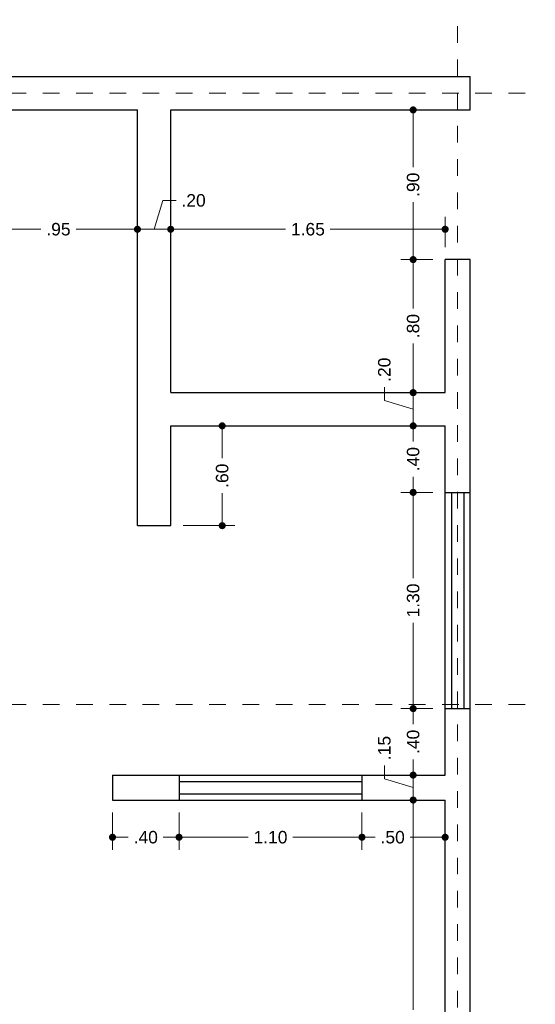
# Model space of a CAD drawing. Header units: millimetres. Extents: x 2563.9 to 2571.4, y 875.6 to 886.3.
# Tile 3 of 3: x 2568.3 to 2571.4, y 880.4 to 886.3. Entities that reach past the tile are written whole.
import ezdxf

# ---------------------------------------------------------------- set-up
doc = ezdxf.new("R2010")
doc.units = ezdxf.units.MM
doc.header["$LTSCALE"] = 0.001
doc.linetypes.add('CENTER2', pattern=[28.575, 19.05, -3.175, 3.175, -3.175])
for name, color, linetype, lineweight in [('Cotas', 7, 'Continuous', 18), ('Ejes', 7, 'CENTER2', 5), ('Muros', 7, 'Continuous', 30), ('Ventanas', 250, 'Continuous', 25)]:
    doc.layers.add(name, color=color, linetype=linetype, lineweight=lineweight)
doc.styles.get("Standard").update_dxf_attribs({"font": 'arial.ttf'})
doc.dimstyles.new('1-50', dxfattribs={"dimscale": 50, "dimtxt": 0.0015, "dimasz": 0.00085, "dimexe": 0.0015, "dimexo": 0.0015, "dimgap": 0.0008, "dimtad": 0, "dimzin": 4, "dimdsep": 46, "dimtxsty": 'Standard', "dimblk": 'DOT', "dimcen": 0.09, "dimclrd": 256, "dimclre": 256, "dimclrt": 256, "dimadec": 0, "dimazin": 0, "dimtfac": 1, "dimtmove": 0, "dimatfit": 2, "dimfxl": 0.0015, "dimtfill": 1, "dimtolj": 1, "dimtzin": 4, "dimlwd": -1, "dimlwe": -1, "dimarcsym": 0})

# ---------------------------------------------------------------- blocks, each defined once
blk = doc.blocks.new('_DOT')
at = {"color": 0, "linetype": 'ByBlock'}
blk.add_line((-0.5, 0), (-1, 0), dxfattribs=at)
at = {"color": 0, "linetype": 'ByBlock', "const_width": 0.5}
blk.add_lwpolyline([(-0.25, 0, 1), (0.25, 0, 1)], format="xyb", close=True, dxfattribs=at)
blk = doc.blocks.new('*D43')
at = {"layer": 'Cotas', "transparency": 16777216}
for p, q in [((2568.0886, 884.8472), (2568.0886, 885.1294)), ((2569.0386, 884.8472), (2569.0386, 885.1294)), ((2568.1311, 885.0544), (2568.4577, 885.0544)), ((2568.9961, 885.0544), (2568.6696, 885.0544))]:
    blk.add_line(p, q, dxfattribs=at)
at = {"layer": 'Defpoints', "color": 0, "transparency": 16777216}
for p in [(2569.0386, 885.0544), (2568.0886, 884.7722), (2569.0386, 884.7722)]:
    blk.add_point(p, dxfattribs=at)
at = {"layer": 'Cotas', "transparency": 16777216, "xscale": 0.0425, "yscale": 0.0425, "zscale": 0.0425, "rotation": 180}
blk.add_blockref('_DOT', (2568.0886, 885.0544), dxfattribs=at)
at = {"layer": 'Cotas', "transparency": 16777216, "xscale": 0.0425, "yscale": 0.0425, "zscale": 0.0425}
blk.add_blockref('_DOT', (2569.0386, 885.0544), dxfattribs=at)
at = {"layer": 'Cotas', "transparency": 16777216, "insert": (2568.5636, 885.0544), "char_height": 0.075, "attachment_point": 5, "bg_fill": 3, "box_fill_scale": 1.1, "bg_fill_color": 256, "bg_fill_true_color": 13158600, "bg_fill_transparency": 0}
blk.add_mtext('\\A1;.95', dxfattribs=at)
blk = doc.blocks.new('*D44')
at = {"layer": 'Cotas', "transparency": 16777216}
for p, q in [((2569.1386, 885.0544), (2569.1906, 885.2277)), ((2569.1906, 885.2277), (2569.2706, 885.2277)), ((2569.0386, 884.8472), (2569.0386, 885.1294)), ((2569.2386, 884.9972), (2569.2386, 885.1294)), ((2569.0811, 885.0544), (2569.1961, 885.0544))]:
    blk.add_line(p, q, dxfattribs=at)
at = {"layer": 'Defpoints', "color": 0, "transparency": 16777216}
for p in [(2569.2386, 885.0544), (2569.2386, 884.9222), (2569.0386, 884.7722)]:
    blk.add_point(p, dxfattribs=at)
at = {"layer": 'Cotas', "transparency": 16777216, "xscale": 0.0425, "yscale": 0.0425, "zscale": 0.0425, "rotation": 180}
blk.add_blockref('_DOT', (2569.0386, 885.0544), dxfattribs=at)
at = {"layer": 'Cotas', "transparency": 16777216, "xscale": 0.0425, "yscale": 0.0425, "zscale": 0.0425}
blk.add_blockref('_DOT', (2569.2386, 885.0544), dxfattribs=at)
at = {"layer": 'Cotas', "transparency": 16777216, "insert": (2569.3762, 885.2277), "char_height": 0.075, "attachment_point": 5, "bg_fill": 3, "box_fill_scale": 1.1, "bg_fill_color": 256, "bg_fill_true_color": 13158600, "bg_fill_transparency": 0}
blk.add_mtext('\\A1;.20', dxfattribs=at)
blk = doc.blocks.new('*D45')
at = {"layer": 'Cotas', "transparency": 16777216}
for p, q in [((2569.2386, 884.9972), (2569.2386, 885.1294)), ((2570.8886, 884.9472), (2570.8886, 885.1294)), ((2569.2811, 885.0544), (2569.9295, 885.0544)), ((2570.8461, 885.0544), (2570.1978, 885.0544))]:
    blk.add_line(p, q, dxfattribs=at)
at = {"layer": 'Defpoints', "color": 0, "transparency": 16777216}
for p in [(2570.8886, 885.0544), (2569.2386, 884.9222), (2570.8886, 884.8722)]:
    blk.add_point(p, dxfattribs=at)
at = {"layer": 'Cotas', "transparency": 16777216, "xscale": 0.0425, "yscale": 0.0425, "zscale": 0.0425, "rotation": 180}
blk.add_blockref('_DOT', (2569.2386, 885.0544), dxfattribs=at)
at = {"layer": 'Cotas', "transparency": 16777216, "xscale": 0.0425, "yscale": 0.0425, "zscale": 0.0425}
blk.add_blockref('_DOT', (2570.8886, 885.0544), dxfattribs=at)
at = {"layer": 'Cotas', "transparency": 16777216, "insert": (2570.0636, 885.0544), "char_height": 0.075, "attachment_point": 5, "bg_fill": 3, "box_fill_scale": 1.1, "bg_fill_color": 256, "bg_fill_true_color": 13158600, "bg_fill_transparency": 0}
blk.add_mtext('\\A1;1.65', dxfattribs=at)
blk = doc.blocks.new('*D46')
at = {"layer": 'Cotas', "transparency": 16777216}
for p, q in [((2570.8136, 882.1722), (2570.6214, 882.1722)), ((2570.6964, 882.1297), (2570.6964, 882.0778)), ((2570.6964, 881.8147), (2570.6964, 881.8667)), ((2570.8136, 881.7722), (2570.6214, 881.7722))]:
    blk.add_line(p, q, dxfattribs=at)
at = {"layer": 'Defpoints', "color": 0, "transparency": 16777216}
for p in [(2570.6964, 882.1722), (2570.8886, 882.1722), (2570.8886, 881.7722)]:
    blk.add_point(p, dxfattribs=at)
at = {"layer": 'Cotas', "transparency": 16777216, "xscale": 0.0425, "yscale": 0.0425, "zscale": 0.0425}
for p, rotation in [((2570.6964, 882.1722), 90), ((2570.6964, 881.7722), 270)]:
    blk.add_blockref('_DOT', p, dxfattribs=dict(at, rotation=rotation))
at = {"layer": 'Cotas', "transparency": 16777216, "insert": (2570.6964, 881.9722), "char_height": 0.075, "attachment_point": 5, "rotation": 90, "bg_fill": 3, "box_fill_scale": 1.1, "bg_fill_color": 256, "bg_fill_true_color": 13158600, "bg_fill_transparency": 0}
blk.add_mtext('\\A1;.40', dxfattribs=at)
blk = doc.blocks.new('*D47')
at = {"layer": 'Cotas', "transparency": 16777216}
for p, q in [((2570.8136, 883.4722), (2570.6214, 883.4722)), ((2570.6964, 883.4297), (2570.6964, 882.956)), ((2570.6964, 882.2147), (2570.6964, 882.6885)), ((2570.8136, 882.1722), (2570.6214, 882.1722))]:
    blk.add_line(p, q, dxfattribs=at)
at = {"layer": 'Defpoints', "color": 0, "transparency": 16777216}
for p in [(2570.6964, 883.4722), (2570.8886, 883.4722), (2570.8886, 882.1722)]:
    blk.add_point(p, dxfattribs=at)
at = {"layer": 'Cotas', "transparency": 16777216, "xscale": 0.0425, "yscale": 0.0425, "zscale": 0.0425}
for p, rotation in [((2570.6964, 883.4722), 90), ((2570.6964, 882.1722), 270)]:
    blk.add_blockref('_DOT', p, dxfattribs=dict(at, rotation=rotation))
at = {"layer": 'Cotas', "transparency": 16777216, "insert": (2570.6964, 882.8222), "char_height": 0.075, "attachment_point": 5, "rotation": 90, "bg_fill": 3, "box_fill_scale": 1.1, "bg_fill_color": 256, "bg_fill_true_color": 13158600, "bg_fill_transparency": 0}
blk.add_mtext('\\A1;1.30', dxfattribs=at)
blk = doc.blocks.new('*D48')
at = {"layer": 'Cotas', "transparency": 16777216}
for p, q in [((2570.8136, 883.8722), (2570.6214, 883.8722)), ((2570.6964, 883.8297), (2570.6964, 883.7778)), ((2570.6964, 883.5147), (2570.6964, 883.5667)), ((2570.8136, 883.4722), (2570.6214, 883.4722))]:
    blk.add_line(p, q, dxfattribs=at)
at = {"layer": 'Defpoints', "color": 0, "transparency": 16777216}
for p in [(2570.6964, 883.8722), (2570.8886, 883.8722), (2570.8886, 883.4722)]:
    blk.add_point(p, dxfattribs=at)
at = {"layer": 'Cotas', "transparency": 16777216, "xscale": 0.0425, "yscale": 0.0425, "zscale": 0.0425}
for p, rotation in [((2570.6964, 883.8722), 90), ((2570.6964, 883.4722), 270)]:
    blk.add_blockref('_DOT', p, dxfattribs=dict(at, rotation=rotation))
at = {"layer": 'Cotas', "transparency": 16777216, "insert": (2570.6964, 883.6722), "char_height": 0.075, "attachment_point": 5, "rotation": 90, "bg_fill": 3, "box_fill_scale": 1.1, "bg_fill_color": 256, "bg_fill_true_color": 13158600, "bg_fill_transparency": 0}
blk.add_mtext('\\A1;.40', dxfattribs=at)
blk = doc.blocks.new('*D49')
at = {"layer": 'Cotas', "transparency": 16777216}
for p, q in [((2570.5231, 884.0242), (2570.5231, 884.1042)), ((2570.8136, 884.0722), (2570.6214, 884.0722)), ((2570.6964, 883.9147), (2570.6964, 884.0297)), ((2570.6964, 883.9722), (2570.5231, 884.0242)), ((2570.8136, 883.8722), (2570.6214, 883.8722))]:
    blk.add_line(p, q, dxfattribs=at)
at = {"layer": 'Defpoints', "color": 0, "transparency": 16777216}
for p in [(2570.6964, 884.0722), (2570.8886, 884.0722), (2570.8886, 883.8722)]:
    blk.add_point(p, dxfattribs=at)
at = {"layer": 'Cotas', "transparency": 16777216, "xscale": 0.0425, "yscale": 0.0425, "zscale": 0.0425}
for p, rotation in [((2570.6964, 884.0722), 90), ((2570.6964, 883.8722), 270)]:
    blk.add_blockref('_DOT', p, dxfattribs=dict(at, rotation=rotation))
at = {"layer": 'Cotas', "transparency": 16777216, "insert": (2570.5231, 884.2098), "char_height": 0.075, "attachment_point": 5, "rotation": 90, "bg_fill": 3, "box_fill_scale": 1.1, "bg_fill_color": 256, "bg_fill_true_color": 13158600, "bg_fill_transparency": 0}
blk.add_mtext('\\A1;.20', dxfattribs=at)
blk = doc.blocks.new('*D50')
at = {"layer": 'Cotas', "transparency": 16777216}
for p, q in [((2570.8136, 884.8722), (2570.6214, 884.8722)), ((2570.6964, 884.8297), (2570.6964, 884.5778)), ((2570.6964, 884.1147), (2570.6964, 884.3667)), ((2570.8136, 884.0722), (2570.6214, 884.0722))]:
    blk.add_line(p, q, dxfattribs=at)
at = {"layer": 'Defpoints', "color": 0, "transparency": 16777216}
for p in [(2570.6964, 884.8722), (2570.8886, 884.8722), (2570.8886, 884.0722)]:
    blk.add_point(p, dxfattribs=at)
at = {"layer": 'Cotas', "transparency": 16777216, "xscale": 0.0425, "yscale": 0.0425, "zscale": 0.0425}
for p, rotation in [((2570.6964, 884.8722), 90), ((2570.6964, 884.0722), 270)]:
    blk.add_blockref('_DOT', p, dxfattribs=dict(at, rotation=rotation))
at = {"layer": 'Cotas', "transparency": 16777216, "insert": (2570.6964, 884.4722), "char_height": 0.075, "attachment_point": 5, "rotation": 90, "bg_fill": 3, "box_fill_scale": 1.1, "bg_fill_color": 256, "bg_fill_true_color": 13158600, "bg_fill_transparency": 0}
blk.add_mtext('\\A1;.80', dxfattribs=at)
blk = doc.blocks.new('*D51')
at = {"layer": 'Cotas', "transparency": 16777216}
for p, q in [((2570.8886, 885.7722), (2570.6214, 885.7722)), ((2570.6964, 885.7297), (2570.6964, 885.4278)), ((2570.6964, 884.9147), (2570.6964, 885.2167)), ((2570.8136, 884.8722), (2570.6214, 884.8722))]:
    blk.add_line(p, q, dxfattribs=at)
at = {"layer": 'Defpoints', "color": 0, "transparency": 16777216}
for p in [(2570.6964, 885.7722), (2570.9636, 885.7722), (2570.8886, 884.8722)]:
    blk.add_point(p, dxfattribs=at)
at = {"layer": 'Cotas', "transparency": 16777216, "xscale": 0.0425, "yscale": 0.0425, "zscale": 0.0425}
for p, rotation in [((2570.6964, 885.7722), 90), ((2570.6964, 884.8722), 270)]:
    blk.add_blockref('_DOT', p, dxfattribs=dict(at, rotation=rotation))
at = {"layer": 'Cotas', "transparency": 16777216, "insert": (2570.6964, 885.3222), "char_height": 0.075, "attachment_point": 5, "rotation": 90, "bg_fill": 3, "box_fill_scale": 1.1, "bg_fill_color": 256, "bg_fill_true_color": 13158600, "bg_fill_transparency": 0}
blk.add_mtext('\\A1;.90', dxfattribs=at)
blk = doc.blocks.new('*D52')
at = {"layer": 'Cotas', "transparency": 16777216}
for p, q in [((2569.3136, 883.8722), (2569.6232, 883.8722)), ((2569.5482, 883.8297), (2569.5482, 883.6778)), ((2569.5482, 883.3147), (2569.5482, 883.4667)), ((2569.3136, 883.2722), (2569.6232, 883.2722))]:
    blk.add_line(p, q, dxfattribs=at)
at = {"layer": 'Defpoints', "color": 0, "transparency": 16777216}
for p in [(2569.2386, 883.8722), (2569.5482, 883.8722), (2569.2386, 883.2722)]:
    blk.add_point(p, dxfattribs=at)
at = {"layer": 'Cotas', "transparency": 16777216, "xscale": 0.0425, "yscale": 0.0425, "zscale": 0.0425}
for p, rotation in [((2569.5482, 883.8722), 90), ((2569.5482, 883.2722), 270)]:
    blk.add_blockref('_DOT', p, dxfattribs=dict(at, rotation=rotation))
at = {"layer": 'Cotas', "transparency": 16777216, "insert": (2569.5482, 883.5722), "char_height": 0.075, "attachment_point": 5, "rotation": 90, "bg_fill": 3, "box_fill_scale": 1.1, "bg_fill_color": 256, "bg_fill_true_color": 13158600, "bg_fill_transparency": 0}
blk.add_mtext('\\A1;.60', dxfattribs=at)
blk = doc.blocks.new('*D53')
at = {"layer": 'Cotas', "transparency": 16777216}
for p, q in [((2570.6964, 881.8147), (2570.6964, 881.8572)), ((2570.5231, 881.7492), (2570.5231, 881.8292)), ((2570.6964, 881.6972), (2570.5231, 881.7492)), ((2570.8136, 881.7722), (2570.6214, 881.7722)), ((2570.6964, 881.7722), (2570.6964, 881.6222)), ((2570.6964, 881.7722), (2570.6964, 881.6222)), ((2570.8136, 881.6222), (2570.6214, 881.6222)), ((2570.6964, 881.5797), (2570.6964, 881.5372))]:
    blk.add_line(p, q, dxfattribs=at)
at = {"layer": 'Defpoints', "color": 0, "transparency": 16777216}
for p in [(2570.8886, 881.7722), (2570.6964, 881.6222), (2570.8886, 881.6222)]:
    blk.add_point(p, dxfattribs=at)
at = {"layer": 'Cotas', "transparency": 16777216, "xscale": 0.0425, "yscale": 0.0425, "zscale": 0.0425}
for p, rotation in [((2570.6964, 881.7722), 270), ((2570.6964, 881.6222), 90)]:
    blk.add_blockref('_DOT', p, dxfattribs=dict(at, rotation=rotation))
at = {"layer": 'Cotas', "transparency": 16777216, "insert": (2570.5231, 881.9352), "char_height": 0.075, "attachment_point": 5, "rotation": 90, "bg_fill": 3, "box_fill_scale": 1.1, "bg_fill_color": 256, "bg_fill_true_color": 13158600, "bg_fill_transparency": 0}
blk.add_mtext('\\A1;.15', dxfattribs=at)
blk = doc.blocks.new('*D54')
at = {"layer": 'Cotas', "transparency": 16777216}
for p, q in [((2568.8886, 881.5472), (2568.8886, 881.3234)), ((2569.2886, 881.5472), (2569.2886, 881.3234)), ((2568.9311, 881.3984), (2568.9831, 881.3984)), ((2569.2461, 881.3984), (2569.1942, 881.3984))]:
    blk.add_line(p, q, dxfattribs=at)
at = {"layer": 'Defpoints', "color": 0, "transparency": 16777216}
for p in [(2568.8886, 881.6222), (2569.2886, 881.6222), (2569.2886, 881.3984)]:
    blk.add_point(p, dxfattribs=at)
at = {"layer": 'Cotas', "transparency": 16777216, "xscale": 0.0425, "yscale": 0.0425, "zscale": 0.0425, "rotation": 180}
blk.add_blockref('_DOT', (2568.8886, 881.3984), dxfattribs=at)
at = {"layer": 'Cotas', "transparency": 16777216, "xscale": 0.0425, "yscale": 0.0425, "zscale": 0.0425}
blk.add_blockref('_DOT', (2569.2886, 881.3984), dxfattribs=at)
at = {"layer": 'Cotas', "transparency": 16777216, "insert": (2569.0886, 881.3984), "char_height": 0.075, "attachment_point": 5, "bg_fill": 3, "box_fill_scale": 1.1, "bg_fill_color": 256, "bg_fill_true_color": 13158600, "bg_fill_transparency": 0}
blk.add_mtext('\\A1;.40', dxfattribs=at)
blk = doc.blocks.new('*D55')
at = {"layer": 'Cotas', "transparency": 16777216}
for p, q in [((2569.2886, 881.5472), (2569.2886, 881.3234)), ((2570.3886, 881.5472), (2570.3886, 881.3234)), ((2569.3311, 881.3984), (2569.7049, 881.3984)), ((2570.3461, 881.3984), (2569.9724, 881.3984))]:
    blk.add_line(p, q, dxfattribs=at)
at = {"layer": 'Defpoints', "color": 0, "transparency": 16777216}
for p in [(2569.2886, 881.6222), (2570.3886, 881.6222), (2570.3886, 881.3984)]:
    blk.add_point(p, dxfattribs=at)
at = {"layer": 'Cotas', "transparency": 16777216, "xscale": 0.0425, "yscale": 0.0425, "zscale": 0.0425, "rotation": 180}
blk.add_blockref('_DOT', (2569.2886, 881.3984), dxfattribs=at)
at = {"layer": 'Cotas', "transparency": 16777216, "xscale": 0.0425, "yscale": 0.0425, "zscale": 0.0425}
blk.add_blockref('_DOT', (2570.3886, 881.3984), dxfattribs=at)
at = {"layer": 'Cotas', "transparency": 16777216, "insert": (2569.8386, 881.3984), "char_height": 0.075, "attachment_point": 5, "bg_fill": 3, "box_fill_scale": 1.1, "bg_fill_color": 256, "bg_fill_true_color": 13158600, "bg_fill_transparency": 0}
blk.add_mtext('\\A1;1.10', dxfattribs=at)
blk = doc.blocks.new('*D56')
at = {"layer": 'Cotas', "transparency": 16777216}
for p, q in [((2570.3886, 881.5472), (2570.3886, 881.3234)), ((2570.8886, 881.5472), (2570.8886, 881.3234)), ((2570.4311, 881.3984), (2570.4675, 881.3984)), ((2570.8461, 881.3984), (2570.6786, 881.3984))]:
    blk.add_line(p, q, dxfattribs=at)
at = {"layer": 'Defpoints', "color": 0, "transparency": 16777216}
for p in [(2570.3886, 881.6222), (2570.8886, 881.6222), (2570.8886, 881.3984)]:
    blk.add_point(p, dxfattribs=at)
at = {"layer": 'Cotas', "transparency": 16777216, "xscale": 0.0425, "yscale": 0.0425, "zscale": 0.0425, "rotation": 180}
blk.add_blockref('_DOT', (2570.3886, 881.3984), dxfattribs=at)
at = {"layer": 'Cotas', "transparency": 16777216, "xscale": 0.0425, "yscale": 0.0425, "zscale": 0.0425}
blk.add_blockref('_DOT', (2570.8886, 881.3984), dxfattribs=at)
at = {"layer": 'Cotas', "transparency": 16777216, "insert": (2570.5731, 881.3984), "char_height": 0.075, "attachment_point": 5, "bg_fill": 3, "box_fill_scale": 1.1, "bg_fill_color": 256, "bg_fill_true_color": 13158600, "bg_fill_transparency": 0}
blk.add_mtext('\\A1;.50', dxfattribs=at)
blk = doc.blocks.new('*D57')
at = {"layer": 'Cotas', "transparency": 16777216}
for p, q in [((2570.8136, 881.6222), (2570.6214, 881.6222)), ((2570.6964, 881.5797), (2570.6964, 880.3602)), ((2570.6964, 878.8647), (2570.6964, 880.0843)), ((2570.8136, 878.8222), (2570.6214, 878.8222))]:
    blk.add_line(p, q, dxfattribs=at)
at = {"layer": 'Defpoints', "color": 0, "transparency": 16777216}
for p in [(2570.8886, 881.6222), (2570.6964, 878.8222), (2570.8886, 878.8222)]:
    blk.add_point(p, dxfattribs=at)
at = {"layer": 'Cotas', "transparency": 16777216, "xscale": 0.0425, "yscale": 0.0425, "zscale": 0.0425}
for p, rotation in [((2570.6964, 881.6222), 90), ((2570.6964, 878.8222), 270)]:
    blk.add_blockref('_DOT', p, dxfattribs=dict(at, rotation=rotation))
at = {"layer": 'Cotas', "transparency": 16777216, "insert": (2570.6964, 880.2222), "char_height": 0.075, "attachment_point": 5, "rotation": 90, "bg_fill": 3, "box_fill_scale": 1.1, "bg_fill_color": 256, "bg_fill_true_color": 13158600, "bg_fill_transparency": 0}
blk.add_mtext('\\A1;2.80', dxfattribs=at)

msp = doc.modelspace()

# ---------------------------------------------------------------- linework, layer by layer
at = {"layer": 'Ejes', "linetype": 'CENTER2'}
for p, q in [((2570.9636, 875.9756), (2570.9636, 886.3147)), ((2564.27, 885.8722), (2571.4306, 885.8722)), ((2564.27, 882.1972), (2571.4306, 882.1972))]:
    msp.add_line(p, q, dxfattribs=at)
at = {"layer": 'Muros'}
for p, q in [((2564.9386, 885.9722), (2571.0386, 885.9722)), ((2571.0386, 885.7722), (2571.0386, 885.9722)), ((2565.1386, 885.7722), (2569.0386, 885.7722)), ((2569.0386, 883.2722), (2569.0386, 885.7722)), ((2569.2386, 884.0722), (2569.2386, 885.7722)), ((2569.2386, 885.7722), (2571.0386, 885.7722)), ((2571.0386, 884.8722), (2570.8886, 884.8722)), ((2570.8886, 884.0722), (2570.8886, 884.8722)), ((2571.0386, 876.7222), (2571.0386, 884.8722)), ((2569.2386, 884.0722), (2570.8886, 884.0722)), ((2569.2386, 883.2722), (2569.2386, 883.8722)), ((2569.2386, 883.8722), (2570.8886, 883.8722)), ((2570.8886, 881.7722), (2570.8886, 883.8722)), ((2569.0386, 883.2722), (2569.2386, 883.2722)), ((2568.8886, 881.7722), (2570.8886, 881.7722)), ((2568.8886, 881.7722), (2568.8886, 881.6222)), ((2568.8886, 881.6222), (2570.8886, 881.6222)), ((2570.8886, 876.8722), (2570.8886, 881.6222))]:
    msp.add_line(p, q, dxfattribs=at)
at = {"layer": 'Ventanas'}
for p, q in [((2570.8886, 883.4722), (2571.0386, 883.4722)), ((2570.9261, 883.4722), (2570.9261, 882.1722)), ((2571.0011, 883.4722), (2571.0011, 882.1722)), ((2570.8886, 882.1722), (2571.0386, 882.1722)), ((2569.2886, 881.7722), (2569.2886, 881.6222)), ((2569.2886, 881.7347), (2570.3886, 881.7347)), ((2570.3886, 881.7722), (2570.3886, 881.6222)), ((2569.2886, 881.6597), (2570.3886, 881.6597))]:
    msp.add_line(p, q, dxfattribs=at)

# ---------------------------------------------------------------- next in the draw order: dimensions: what is measured, and where the dimension line sits
at = {"layer": 'Cotas'}
dim = msp.add_linear_dim(base=(2569.0386, 885.0544), p1=(2568.0886, 884.7722), p2=(2569.0386, 884.7722), dimstyle='1-50', override={"dimtmove": 1}, dxfattribs=at)
dim.commit()
dim.dimension.update_dxf_attribs({"geometry": '*D43', "text_midpoint": (2568.5636, 885.0544)})
for base, p1, p2, picture, middle in [((2569.5482, 883.8722), (2569.2386, 883.2722), (2569.2386, 883.8722), '*D52', (2569.5482, 883.5722)), ((2570.6964, 882.1722), (2570.8886, 881.7722), (2570.8886, 882.1722), '*D46', (2570.6964, 881.9722))]:
    dim = msp.add_linear_dim(base=base, p1=p1, p2=p2, angle=90, dimstyle='1-50', dxfattribs=at)
    dim.commit()
    dim.dimension.update_dxf_attribs({"geometry": picture, "text_midpoint": middle})
dim = msp.add_linear_dim(base=(2569.2886, 881.3984), p1=(2568.8886, 881.6222), p2=(2569.2886, 881.6222), dimstyle='1-50', dxfattribs=at)
dim.commit()
dim.dimension.update_dxf_attribs({"geometry": '*D54', "text_midpoint": (2569.0886, 881.3984)})

# ---------------------------------------------------------------- next in the draw order: dimensions: what is measured, and where the dimension line sits
for base, p1, p2, picture, middle in [((2569.2386, 885.0544), (2569.0386, 884.7722), (2569.2386, 884.9222), '*D44', (2569.3106, 885.2277)), ((2570.3886, 881.3984), (2569.2886, 881.6222), (2570.3886, 881.6222), '*D55', (2569.8386, 881.3984))]:
    dim = msp.add_linear_dim(base=base, p1=p1, p2=p2, dimstyle='1-50', override={"dimtmove": 1}, dxfattribs=at)
    dim.commit()
    dim.dimension.update_dxf_attribs({"geometry": picture, "text_midpoint": middle})
for base, p1, p2, picture, middle in [((2570.6964, 883.4722), (2570.8886, 882.1722), (2570.8886, 883.4722), '*D47', (2570.6964, 882.8222)), ((2570.6964, 881.6222), (2570.8886, 881.7722), (2570.8886, 881.6222), '*D53', (2570.5231, 881.8692))]:
    dim = msp.add_linear_dim(base=base, p1=p1, p2=p2, angle=90, dimstyle='1-50', override={"dimtmove": 1}, dxfattribs=at)
    dim.commit()
    dim.dimension.update_dxf_attribs({"geometry": picture, "text_midpoint": middle})

# ---------------------------------------------------------------- next in the draw order: dimensions: what is measured, and where the dimension line sits
dim = msp.add_linear_dim(base=(2570.8886, 885.0544), p1=(2569.2386, 884.9222), p2=(2570.8886, 884.8722), dimstyle='1-50', override={"dimtmove": 1}, dxfattribs=at)
dim.commit()
dim.dimension.update_dxf_attribs({"geometry": '*D45', "text_midpoint": (2570.0636, 885.0544)})
dim = msp.add_linear_dim(base=(2570.6964, 883.8722), p1=(2570.8886, 883.4722), p2=(2570.8886, 883.8722), angle=90, dimstyle='1-50', override={"dimtmove": 1}, dxfattribs=at)
dim.commit()
dim.dimension.update_dxf_attribs({"geometry": '*D48', "text_midpoint": (2570.6964, 883.6722)})
dim = msp.add_linear_dim(base=(2570.8886, 881.3984), p1=(2570.3886, 881.6222), p2=(2570.8886, 881.6222), dimstyle='1-50', override={"dimtmove": 1}, dxfattribs=at)
dim.commit()
dim.dimension.update_dxf_attribs({"geometry": '*D56', "text_midpoint": (2570.5731, 881.3984), "dimtype": 160})

# ---------------------------------------------------------------- next in the draw order: dimensions: what is measured, and where the dimension line sits
for base, p1, p2, picture, middle in [((2570.6964, 884.0722), (2570.8886, 883.8722), (2570.8886, 884.0722), '*D49', (2570.5231, 884.1442)), ((2570.6964, 878.8222), (2570.8886, 881.6222), (2570.8886, 878.8222), '*D57', (2570.6964, 880.2222))]:
    dim = msp.add_linear_dim(base=base, p1=p1, p2=p2, angle=90, dimstyle='1-50', override={"dimtmove": 1}, dxfattribs=at)
    dim.commit()
    dim.dimension.update_dxf_attribs({"geometry": picture, "text_midpoint": middle})

# ---------------------------------------------------------------- next in the draw order: dimensions: what is measured, and where the dimension line sits
dim = msp.add_linear_dim(base=(2570.6964, 884.8722), p1=(2570.8886, 884.0722), p2=(2570.8886, 884.8722), angle=90, dimstyle='1-50', override={"dimtmove": 1}, dxfattribs=at)
dim.commit()
dim.dimension.update_dxf_attribs({"geometry": '*D50', "text_midpoint": (2570.6964, 884.4722)})

# ---------------------------------------------------------------- next in the draw order: dimensions: what is measured, and where the dimension line sits
dim = msp.add_linear_dim(base=(2570.6964, 885.7722), p1=(2570.8886, 884.8722), p2=(2570.9636, 885.7722), angle=90, dimstyle='1-50', override={"dimtmove": 1}, dxfattribs=at)
dim.commit()
dim.dimension.update_dxf_attribs({"geometry": '*D51', "text_midpoint": (2570.6964, 885.3222)})

doc.saveas('drawing.dxf')
